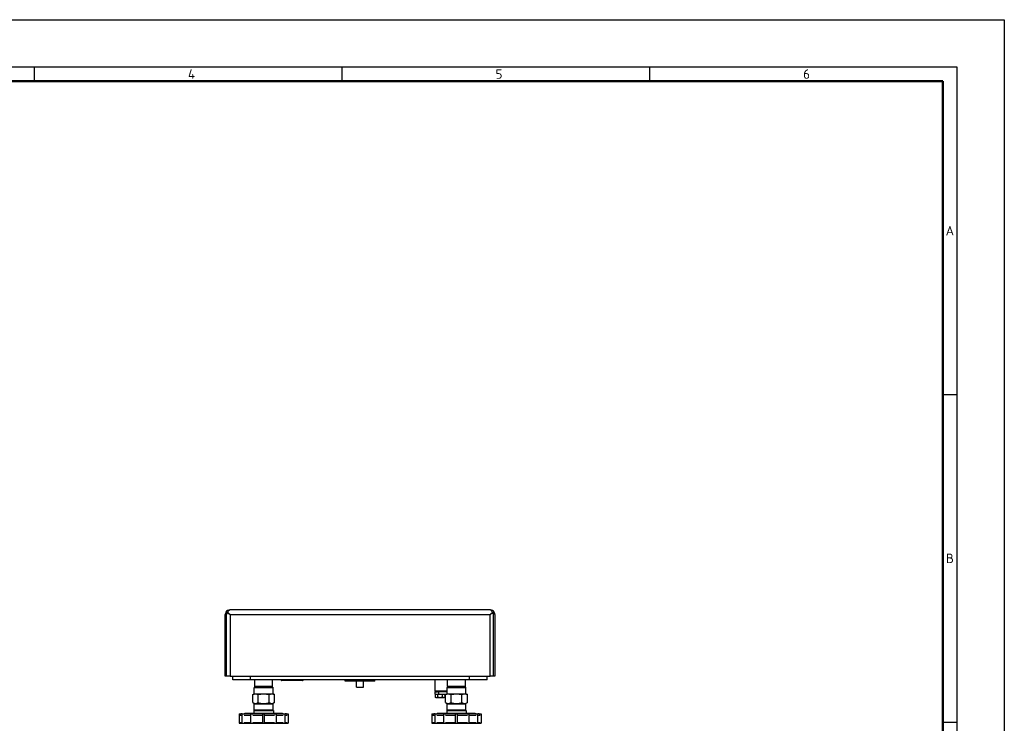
# Model space of a CAD drawing. Header units: millimetres. Extents: x 0 to 1680, y 0 to 1188.
# Tile 10 of 10: x 848 to 1680, y 593 to 1188. Entities that reach past the tile are written whole.
import ezdxf

# ---------------------------------------------------------------- set-up
doc = ezdxf.new("R2010")
doc.units = ezdxf.units.MM
doc.header["$LTSCALE"] = 4
for name, color, linetype in [('3_ALL_AXES', 7, 'Continuous'), ('A_ACHSEN', 7, 'Continuous'), ('AXES', 7, 'Continuous'), ('SURFACE_ELEMENTS', 7, 'Continuous')]:
    doc.layers.add(name, color=color, linetype=linetype)
doc.layers.add('AM_BOR', color=7, linetype='Continuous', lineweight=50)
doc.styles.add('Note', font='isocpeur.ttf')

# ---------------------------------------------------------------- blocks, each defined once
blk = doc.blocks.new('MT_ISO_A3')
at = {"layer": 'AM_BOR', "lineweight": 25}
for p, q in [((20, 287), (410, 287)), ((215, 287), (215, 284)), ((280, 287), (280, 284)), ((345, 287), (345, 284)), ((410, 287), (410, 10)), ((407, 217.75), (410, 217.75)), ((407, 148.5), (410, 148.5))]:
    blk.add_line(p, q, dxfattribs=at)
at = {"layer": 'AM_BOR', "lineweight": 50}
for p, q in [((23, 284), (407, 284)), ((407, 284), (407, 13))]:
    blk.add_line(p, q, dxfattribs=at)
at = {"layer": 'Defpoints', "lineweight": 25}
for p, q in [((0, 297), (420, 297)), ((420, 297), (420, 0))]:
    blk.add_line(p, q, dxfattribs=at)
at = {"layer": 'AM_BOR', "lineweight": 25, "char_height": 2, "style": 'Note'}
for s, insert, attachment_point in [('\\fISOCPEUR|b0|i0;\\H2.0000;4', (247.5, 285.5), 4), ('\\fISOCPEUR|b0|i0;\\H2.0000;5', (312.5, 285.5), 4), ('\\fISOCPEUR|b0|i0;\\H2.0000;6', (377.5, 285.5), 4), ('\\fISOCPEUR|b0|i0;\\H2.0000;A', (408.5, 252.37), 5), ('\\fISOCPEUR|b0|i0;\\H2.0000;B', (408.5, 183.12), 5)]:
    blk.add_mtext(s, dxfattribs=dict(at, insert=insert, attachment_point=attachment_point))

msp = doc.modelspace()

# ---------------------------------------------------------------- linework, layer by layer
at = {"color": 7, "linetype": 'Continuous'}
for p, q in [((1021.51, 632.92), (1021.51, 684.92)), ((1023.62, 686.86), (1025.57, 684.92)), ((1245.41, 688.92), (1025.51, 688.92)), ((1245.36, 684.92), (1247.31, 686.86)), ((1249.41, 684.92), (1249.41, 632.92)), ((1022.71, 632.92), (1021.51, 632.92)), ((1025.57, 632.92), (1022.71, 632.92)), ((1025.57, 632.92), (1245.36, 632.92)), ((1027.96, 629.72), (1027.96, 632.92)), ((1042.96, 629.72), (1042.96, 632.92)), ((1227.96, 629.72), (1227.96, 632.92)), ((1242.96, 629.72), (1242.96, 632.92)), ((1248.21, 632.92), (1245.36, 632.92)), ((1249.41, 632.92), (1248.21, 632.92)), ((1042.96, 629.72), (1027.96, 629.72)), ((1227.96, 629.72), (1042.96, 629.72)), ((1046.96, 623.72), (1046.46, 624.22)), ((1059.94, 624.22), (1046.46, 624.22)), ((1061.46, 624.22), (1059.94, 624.22)), ((1060.96, 623.72), (1061.46, 624.22)), ((1072.91, 629.22), (1069.08, 629.22)), ((1083.01, 629.22), (1072.91, 629.22)), ((1086.85, 629.22), (1083.01, 629.22)), ((1122.96, 628.72), (1122.96, 629.72)), ((1147.96, 628.72), (1122.96, 628.72)), ((1132.46, 623.72), (1132.46, 628.72)), ((1138.46, 623.72), (1138.46, 628.72)), ((1147.96, 628.72), (1147.96, 629.72)), ((1209.96, 623.72), (1209.46, 624.22)), ((1222.94, 624.22), (1209.46, 624.22)), ((1224.46, 624.22), (1222.94, 624.22)), ((1223.96, 623.72), (1224.46, 624.22)), ((1242.96, 629.72), (1227.96, 629.72)), ((1044.72, 610.49), (1044.72, 617.25)), ((1046.46, 623.72), (1045.96, 623.22)), ((1045.96, 617.97), (1045.96, 623.22)), ((1045.96, 623.22), (1061.96, 623.22)), ((1046.46, 623.72), (1046.96, 623.72)), ((1046.96, 623.72), (1048.46, 623.72)), ((1048.46, 623.72), (1048.96, 623.72)), ((1048.96, 623.72), (1049.71, 623.72)), ((1049.34, 610.49), (1049.34, 617.25)), ((1049.71, 623.72), (1049.98, 623.72)), ((1049.98, 623.72), (1050.58, 623.72)), ((1050.58, 623.72), (1057.95, 623.72)), ((1057.95, 623.72), (1058.21, 623.72)), ((1058.21, 623.72), (1058.96, 623.72)), ((1058.58, 610.49), (1058.58, 617.25)), ((1058.96, 623.72), (1059.46, 623.72)), ((1059.46, 623.72), (1059.54, 623.72)), ((1059.54, 623.72), (1060.96, 623.72)), ((1060.96, 623.72), (1061.46, 623.72)), ((1061.46, 623.72), (1061.96, 623.22)), ((1061.96, 617.97), (1061.96, 623.22)), ((1063.2, 610.49), (1063.2, 617.25)), ((1199.46, 619.72), (1198.96, 620.22)), ((1207.96, 620.22), (1198.96, 620.22)), ((1201.31, 619.72), (1200.98, 619.72)), ((1201.96, 619.72), (1201.31, 619.72)), ((1202.96, 619.72), (1201.96, 619.72)), ((1204.61, 619.72), (1202.96, 619.72)), ((1204.96, 619.72), (1204.61, 619.72)), ((1205.21, 619.72), (1204.96, 619.72)), ((1207.96, 619.72), (1205.21, 619.72)), ((1207.72, 610.49), (1207.72, 617.25)), ((1208.96, 620.22), (1207.96, 620.22)), ((1208.96, 619.72), (1207.96, 619.72)), ((1209.46, 623.72), (1208.96, 623.22)), ((1208.96, 617.97), (1208.96, 623.22)), ((1208.96, 623.22), (1224.96, 623.22)), ((1209.46, 623.72), (1209.96, 623.72)), ((1209.96, 623.72), (1211.46, 623.72)), ((1211.46, 623.72), (1211.96, 623.72)), ((1211.96, 623.72), (1212.71, 623.72)), ((1212.34, 610.49), (1212.34, 617.25)), ((1212.71, 623.72), (1212.98, 623.72)), ((1212.98, 623.72), (1213.58, 623.72)), ((1213.58, 623.72), (1220.95, 623.72)), ((1220.95, 623.72), (1221.21, 623.72)), ((1221.21, 623.72), (1221.96, 623.72)), ((1221.58, 610.49), (1221.58, 617.25)), ((1221.96, 623.72), (1222.46, 623.72)), ((1222.46, 623.72), (1222.54, 623.72)), ((1222.54, 623.72), (1223.96, 623.72)), ((1223.96, 623.72), (1224.46, 623.72)), ((1224.46, 623.72), (1224.96, 623.22)), ((1224.96, 617.97), (1224.96, 623.22)), ((1226.2, 610.49), (1226.2, 617.25)), ((1044.72, 610.49), (1046.5, 609.47)), ((1045.96, 604.22), (1045.96, 609.47)), ((1045.96, 609.47), (1046.5, 609.47)), ((1046.5, 609.47), (1061.43, 609.47)), ((1063.2, 610.49), (1061.43, 609.47)), ((1061.43, 609.47), (1061.96, 609.47)), ((1061.96, 604.22), (1061.96, 609.47)), ((1207.72, 610.49), (1209.5, 609.47)), ((1208.96, 604.22), (1208.96, 609.47)), ((1208.96, 609.47), (1209.5, 609.47)), ((1209.5, 609.47), (1224.43, 609.47)), ((1226.2, 610.49), (1224.43, 609.47)), ((1224.43, 609.47), (1224.96, 609.47)), ((1224.96, 604.22), (1224.96, 609.47)), ((1035.84, 601.02), (1035.26, 601.02)), ((1037.71, 601.02), (1037.44, 601.02)), ((1038.41, 601.72), (1037.71, 601.02)), ((1043.16, 601.02), (1037.71, 601.02)), ((1038.41, 601.72), (1045.71, 601.72)), ((1053.16, 601.02), (1044.76, 601.02)), ((1045.71, 603.72), (1045.71, 601.72)), ((1045.71, 601.72), (1062.21, 601.72)), ((1046.46, 603.72), (1045.96, 604.22)), ((1061.96, 604.22), (1045.96, 604.22)), ((1063.16, 601.02), (1054.76, 601.02)), ((1061.46, 603.72), (1061.96, 604.22)), ((1062.21, 603.72), (1062.21, 601.72)), ((1062.21, 601.72), (1069.51, 601.72)), ((1070.21, 601.02), (1064.76, 601.02)), ((1069.51, 601.72), (1070.21, 601.02)), ((1070.48, 601.02), (1070.21, 601.02)), ((1072.66, 601.02), (1072.08, 601.02)), ((1198.84, 601.02), (1198.26, 601.02)), ((1200.71, 601.02), (1200.44, 601.02)), ((1201.41, 601.72), (1200.71, 601.02)), ((1206.16, 601.02), (1200.71, 601.02)), ((1201.41, 601.72), (1208.71, 601.72)), ((1216.16, 601.02), (1207.76, 601.02)), ((1208.71, 603.72), (1208.71, 601.72)), ((1208.71, 601.72), (1225.21, 601.72)), ((1209.46, 603.72), (1208.96, 604.22)), ((1224.96, 604.22), (1208.96, 604.22)), ((1226.16, 601.02), (1217.76, 601.02)), ((1224.46, 603.72), (1224.96, 604.22)), ((1225.21, 603.72), (1225.21, 601.72)), ((1225.21, 601.72), (1232.51, 601.72)), ((1233.21, 601.02), (1227.76, 601.02)), ((1232.51, 601.72), (1233.21, 601.02)), ((1233.48, 601.02), (1233.21, 601.02)), ((1235.66, 601.02), (1235.08, 601.02)), ((1034.76, 593.02), (1035.84, 593.02)), ((1037.44, 593.02), (1043.16, 593.02)), ((1044.76, 593.02), (1053.16, 593.02)), ((1054.76, 593.02), (1063.16, 593.02)), ((1064.76, 593.02), (1070.48, 593.02)), ((1072.08, 593.02), (1073.16, 593.02)), ((1197.76, 593.02), (1198.84, 593.02)), ((1200.44, 593.02), (1206.16, 593.02)), ((1207.76, 593.02), (1216.16, 593.02)), ((1217.76, 593.02), (1226.16, 593.02)), ((1227.76, 593.02), (1233.48, 593.02)), ((1235.08, 593.02), (1236.16, 593.02))]:
    msp.add_line(p, q, dxfattribs=at)
at = {"color": 3, "linetype": 'Continuous'}
for p, q in [((1022.71, 632.92), (1022.71, 684.92)), ((1022.71, 632.92), (1022.71, 684.92)), ((1248.21, 632.92), (1248.21, 684.92)), ((1248.21, 632.92), (1248.21, 684.92)), ((1045.71, 603.72), (1046.46, 603.72)), ((1046.46, 603.72), (1048.38, 603.72)), ((1048.38, 603.72), (1048.46, 603.72)), ((1048.46, 603.72), (1048.96, 603.72)), ((1048.96, 603.72), (1053.96, 603.72)), ((1053.96, 603.72), (1058.96, 603.72)), ((1058.96, 603.72), (1059.46, 603.72)), ((1059.46, 603.72), (1059.55, 603.72)), ((1059.55, 603.72), (1061.46, 603.72)), ((1061.46, 603.72), (1062.21, 603.72)), ((1208.71, 603.72), (1209.46, 603.72)), ((1209.46, 603.72), (1211.38, 603.72)), ((1211.38, 603.72), (1211.46, 603.72)), ((1211.46, 603.72), (1211.96, 603.72)), ((1211.96, 603.72), (1216.96, 603.72)), ((1216.96, 603.72), (1221.96, 603.72)), ((1221.96, 603.72), (1222.46, 603.72)), ((1222.46, 603.72), (1222.55, 603.72)), ((1222.55, 603.72), (1224.46, 603.72)), ((1224.46, 603.72), (1225.21, 603.72))]:
    msp.add_line(p, q, dxfattribs=at)
at = {"color": 9, "linetype": 'Continuous'}
for p, q in [((1025.57, 684.92), (1025.57, 632.92)), ((1025.57, 684.92), (1245.36, 684.92)), ((1245.36, 632.92), (1245.36, 684.92)), ((1069.22, 629.47), (1068.65, 629.47)), ((1072.91, 629.47), (1069.22, 629.47)), ((1072.91, 629.65), (1072.91, 629.47)), ((1072.91, 629.22), (1072.91, 629.47)), ((1072.96, 629.47), (1072.91, 629.47)), ((1083.01, 629.47), (1072.96, 629.47)), ((1083.01, 629.72), (1083.01, 629.47)), ((1083.01, 629.22), (1083.01, 629.47)), ((1086.71, 629.47), (1083.01, 629.47)), ((1087.28, 629.47), (1086.71, 629.47)), ((1035.84, 599.72), (1033.96, 599.72)), ((1043.16, 599.72), (1037.44, 599.72)), ((1053.16, 599.72), (1044.76, 599.72)), ((1063.16, 599.72), (1054.76, 599.72)), ((1070.48, 599.72), (1064.76, 599.72)), ((1073.96, 599.72), (1072.08, 599.72)), ((1198.84, 599.72), (1196.96, 599.72)), ((1206.16, 599.72), (1200.44, 599.72)), ((1216.16, 599.72), (1207.76, 599.72)), ((1226.16, 599.72), (1217.76, 599.72)), ((1233.48, 599.72), (1227.76, 599.72)), ((1236.96, 599.72), (1235.08, 599.72)), ((1033.96, 593.82), (1035.84, 593.82)), ((1037.44, 593.82), (1043.16, 593.82)), ((1044.76, 593.82), (1053.16, 593.82)), ((1054.76, 593.82), (1063.16, 593.82)), ((1064.76, 593.82), (1070.48, 593.82)), ((1072.08, 593.82), (1073.96, 593.82)), ((1196.96, 593.82), (1198.84, 593.82)), ((1200.44, 593.82), (1206.16, 593.82)), ((1207.76, 593.82), (1216.16, 593.82)), ((1217.76, 593.82), (1226.16, 593.82)), ((1227.76, 593.82), (1233.48, 593.82)), ((1235.08, 593.82), (1236.96, 593.82))]:
    msp.add_line(p, q, dxfattribs=at)
at = {"color": 7, "linetype": 'Continuous'}
for points in [[(1023.62, 686.86), (1024.53, 685.96), (1025.57, 684.92)], [(1245.36, 684.92), (1246.4, 685.96), (1247.31, 686.86)]]:
    msp.add_lwpolyline(points, dxfattribs=at)
for centre, radius, start, end in [((1025.51, 684.92), 4, 150.83595, 180), ((1025.51, 684.92), 4, 90, 150.83595), ((1245.41, 684.92), 4, 29.16405, 90), ((1245.41, 684.92), 4, 0, 29.16405), ((1068.21, 629.22), 0.5, 30, 90), ((1069.08, 629.72), 0.5, 210, 270), ((1086.85, 629.72), 0.5, 270, 330), ((1087.71, 629.22), 0.5, 90, 150), ((1035.26, 599.72), 1.3, 110.92876, 112.82377), ((1035.26, 599.72), 1.3, 90, 110.92876), ((1072.66, 599.72), 1.3, 69.07124, 90), ((1072.66, 599.72), 1.3, 67.17623, 69.07124), ((1198.26, 599.72), 1.3, 110.92876, 112.82377), ((1198.26, 599.72), 1.3, 90, 110.92876), ((1235.66, 599.72), 1.3, 69.07124, 90), ((1235.66, 599.72), 1.3, 67.17623, 69.07124)]:
    msp.add_arc(centre, radius, start, end, dxfattribs=at)
at = {"color": 3, "linetype": 'Continuous'}
for centre, start, end in [((1025.51, 684.92), 144, 180), ((1025.51, 684.92), 130.63863, 144), ((1245.41, 684.92), 36, 49.36137), ((1245.41, 684.92), 0, 36)]:
    msp.add_arc(centre, 2.8, start, end, dxfattribs=at)
at = {"color": 7, "linetype": 'Continuous'}
for points, knots in [([(1022.02, 686.86), (1022.09, 686.52), (1022.25, 685.84), (1022.53, 685.2), (1022.71, 684.92)], [0, 0, 0, 0, 0.509356, 1, 1, 1, 1]), ([(1022.71, 684.92), (1022.9, 685.21), (1023.24, 685.85), (1023.5, 686.52), (1023.62, 686.86)], [0, 0, 0, 0, 0.48728, 1, 1, 1, 1]), ([(1023.62, 686.86), (1023.77, 687.15), (1024.05, 687.67), (1024.45, 688.26), (1024.79, 688.6), (1025.09, 688.82), (1025.35, 688.92), (1025.51, 688.92)], [0, 0, 0, 0, 0.335022, 0.612978, 0.728673, 0.829754, 1, 1, 1, 1]), ([(1247.31, 686.86), (1247.16, 687.15), (1246.88, 687.67), (1246.47, 688.26), (1246.14, 688.6), (1245.84, 688.82), (1245.58, 688.92), (1245.41, 688.92)], [0, 0, 0, 0, 0.335022, 0.612978, 0.728673, 0.829754, 1, 1, 1, 1]), ([(1247.31, 686.86), (1247.43, 686.52), (1247.69, 685.85), (1248.03, 685.21), (1248.21, 684.92)], [0, 0, 0, 0, 0.51272, 1, 1, 1, 1]), ([(1248.21, 684.92), (1248.4, 685.2), (1248.68, 685.84), (1248.84, 686.52), (1248.91, 686.86)], [0, 0, 0, 0, 0.490644, 1, 1, 1, 1]), ([(1044.72, 610.49), (1045.09, 610.28), (1045.82, 609.92), (1047.03, 609.7), (1048.24, 609.92), (1048.98, 610.28), (1049.34, 610.49)], [0, 0, 0, 0, 0.257464, 0.5, 0.742536, 1, 1, 1, 1]), ([(1049.34, 610.49), (1050.09, 610.27), (1051.62, 609.91), (1053.96, 609.71), (1056.31, 609.91), (1057.83, 610.27), (1058.58, 610.49)], [0, 0, 0, 0, 0.25005, 0.5, 0.74995, 1, 1, 1, 1]), ([(1058.58, 610.49), (1058.95, 610.28), (1059.68, 609.92), (1060.89, 609.7), (1062.1, 609.92), (1062.84, 610.28), (1063.2, 610.49)], [0, 0, 0, 0, 0.257464, 0.5, 0.742536, 1, 1, 1, 1]), ([(1207.72, 610.49), (1208.09, 610.28), (1208.82, 609.92), (1210.03, 609.7), (1211.24, 609.92), (1211.98, 610.28), (1212.34, 610.49)], [0, 0, 0, 0, 0.257464, 0.5, 0.742536, 1, 1, 1, 1]), ([(1212.34, 610.49), (1213.09, 610.27), (1214.62, 609.91), (1216.96, 609.71), (1219.31, 609.91), (1220.83, 610.27), (1221.58, 610.49)], [0, 0, 0, 0, 0.25005, 0.5, 0.74995, 1, 1, 1, 1]), ([(1221.58, 610.49), (1221.95, 610.28), (1222.68, 609.92), (1223.89, 609.7), (1225.1, 609.92), (1225.84, 610.28), (1226.2, 610.49)], [0, 0, 0, 0, 0.257464, 0.5, 0.742536, 1, 1, 1, 1])]:
    msp.add_open_spline(points, degree=3, knots=knots, dxfattribs=at)
at = {"layer": '3_ALL_AXES', "color": 7, "linetype": 'Continuous'}
for p, q in [((1198.92, 617.37), (1198.92, 615.23)), ((1199.46, 617.37), (1198.92, 617.37)), ((1199.81, 617.72), (1199.46, 617.37)), ((1199.93, 617.37), (1199.46, 617.37)), ((1200.95, 617.37), (1199.93, 617.37)), ((1202.97, 617.37), (1200.95, 617.37)), ((1200.95, 617.37), (1200.95, 615.23)), ((1204.99, 617.37), (1202.97, 617.37)), ((1206, 617.37), (1204.99, 617.37)), ((1204.99, 617.37), (1204.99, 615.23)), ((1206.46, 617.37), (1206, 617.37)), ((1206.11, 617.72), (1206.46, 617.37)), ((1207, 617.37), (1206.46, 617.37)), ((1207, 617.37), (1207, 615.23)), ((1198.92, 615.23), (1198.92, 615.23)), ((1199.46, 614.92), (1198.92, 615.23)), ((1198.92, 615.23), (1198.92, 615.23)), ((1198.92, 615.23), (1198.92, 615.23)), ((1199.46, 614.92), (1199.93, 614.92)), ((1199.93, 614.92), (1202.97, 614.92)), ((1202.97, 614.92), (1206, 614.92)), ((1206, 614.92), (1206.46, 614.92)), ((1206.46, 614.92), (1207, 615.23)), ((1207, 615.23), (1207, 615.23))]:
    msp.add_line(p, q, dxfattribs=at)
for points, knots in [([(1198.92, 615.23), (1199.01, 615.18), (1199.17, 615.09), (1199.42, 614.99), (1199.68, 614.93), (1199.85, 614.92), (1199.93, 614.92)], [0, 0, 0, 0, 0.26155, 0.514376, 0.759511, 1, 1, 1, 1]), ([(1199.93, 614.92), (1200.02, 614.92), (1200.19, 614.93), (1200.45, 614.99), (1200.7, 615.1), (1200.87, 615.18), (1200.95, 615.23)], [0, 0, 0, 0, 0.240452, 0.485573, 0.738412, 1, 1, 1, 1]), ([(1200.95, 615.23), (1201.28, 615.13), (1201.78, 615.01), (1202.45, 614.93), (1202.8, 614.92), (1202.97, 614.92)], [0, 0, 0, 0, 0.499901, 0.749952, 1, 1, 1, 1]), ([(1202.97, 614.92), (1203.14, 614.92), (1203.48, 614.93), (1204.16, 615.01), (1204.66, 615.13), (1204.99, 615.23)], [0, 0, 0, 0, 0.250048, 0.500099, 1, 1, 1, 1]), ([(1204.99, 615.23), (1205.07, 615.18), (1205.23, 615.1), (1205.48, 614.99), (1205.74, 614.93), (1205.91, 614.92), (1206, 614.92)], [0, 0, 0, 0, 0.261698, 0.514566, 0.759641, 1, 1, 1, 1]), ([(1206, 614.92), (1206.08, 614.92), (1206.25, 614.93), (1206.51, 614.99), (1206.76, 615.09), (1206.92, 615.18), (1207, 615.23)], [0, 0, 0, 0, 0.240396, 0.485486, 0.73834, 1, 1, 1, 1])]:
    msp.add_open_spline(points, degree=3, knots=knots, dxfattribs=at)
at = {"layer": 'A_ACHSEN', "color": 7, "linetype": 'Continuous'}
msp.add_line((1132.46, 623.72), (1138.46, 623.72), dxfattribs=at)
at = {"layer": 'AXES', "color": 7, "linetype": 'Continuous'}
for p, q in [((1046.46, 624.22), (1046.46, 629.72)), ((1061.46, 624.22), (1061.46, 629.72)), ((1198.96, 620.22), (1198.96, 629.72)), ((1209.46, 624.22), (1209.46, 629.72)), ((1224.46, 624.22), (1224.46, 629.72)), ((1044.72, 617.25), (1045.96, 617.97)), ((1045.96, 617.97), (1047.04, 617.97)), ((1047.04, 617.97), (1053.96, 617.97)), ((1063.2, 617.25), (1061.96, 617.97)), ((1198.96, 617.72), (1198.96, 619.72)), ((1198.96, 619.72), (1199.46, 619.72)), ((1199.46, 619.72), (1200.96, 619.72)), ((1200.96, 619.72), (1200.98, 619.72)), ((1207.72, 617.25), (1208.96, 617.97)), ((1208.96, 617.97), (1210.04, 617.97)), ((1210.04, 617.97), (1216.96, 617.97)), ((1226.2, 617.25), (1224.96, 617.97))]:
    msp.add_line(p, q, dxfattribs=at)
at = {"layer": 'AXES', "color": 3, "linetype": 'Continuous'}
for p, q in [((1198.96, 617.72), (1200.24, 617.72)), ((1200.24, 617.72), (1200.96, 617.72)), ((1200.96, 617.72), (1201.96, 617.72)), ((1201.96, 617.72), (1208.53, 617.72))]:
    msp.add_line(p, q, dxfattribs=at)
at = {"layer": 'AXES', "color": 9, "linetype": 'Continuous'}
msp.add_line((1201.96, 617.72), (1201.96, 619.72), dxfattribs=at)
at = {"layer": 'AXES', "color": 6, "linetype": 'Continuous'}
for p, q in [((1033.16, 601.02), (1034.76, 601.02)), ((1033.16, 601.02), (1033.16, 593.02)), ((1034.76, 601.02), (1034.76, 600.9)), ((1035.84, 601.02), (1035.95, 601.02)), ((1035.84, 593.02), (1035.84, 601.02)), ((1035.95, 601.02), (1037.44, 601.02)), ((1043.16, 601.02), (1043.56, 601.02)), ((1043.16, 593.02), (1043.16, 601.02)), ((1043.56, 601.02), (1044.76, 601.02)), ((1053.16, 601.02), (1053.96, 601.02)), ((1053.16, 593.02), (1053.16, 601.02)), ((1053.96, 601.02), (1054.76, 601.02)), ((1054.76, 593.02), (1054.76, 601.02)), ((1063.16, 601.02), (1064.36, 601.02)), ((1064.36, 601.02), (1064.76, 601.02)), ((1064.76, 593.02), (1064.76, 601.02)), ((1070.48, 601.02), (1071.98, 601.02)), ((1071.98, 601.02), (1072.08, 601.02)), ((1072.08, 593.02), (1072.08, 601.02)), ((1073.16, 601.02), (1074.76, 601.02)), ((1073.16, 601.02), (1073.16, 600.9)), ((1074.76, 601.02), (1074.76, 593.02)), ((1196.16, 601.02), (1197.76, 601.02)), ((1196.16, 601.02), (1196.16, 593.02)), ((1197.76, 601.02), (1197.76, 600.9)), ((1198.84, 601.02), (1198.95, 601.02)), ((1198.84, 593.02), (1198.84, 601.02)), ((1198.95, 601.02), (1200.44, 601.02)), ((1206.16, 601.02), (1206.56, 601.02)), ((1206.16, 593.02), (1206.16, 601.02)), ((1206.56, 601.02), (1207.76, 601.02)), ((1216.16, 601.02), (1216.96, 601.02)), ((1216.16, 593.02), (1216.16, 601.02)), ((1216.96, 601.02), (1217.76, 601.02)), ((1217.76, 593.02), (1217.76, 601.02)), ((1226.16, 601.02), (1227.36, 601.02)), ((1227.36, 601.02), (1227.76, 601.02)), ((1227.76, 593.02), (1227.76, 601.02)), ((1233.48, 601.02), (1234.98, 601.02)), ((1234.98, 601.02), (1235.08, 601.02)), ((1235.08, 593.02), (1235.08, 601.02)), ((1236.16, 601.02), (1237.76, 601.02)), ((1236.16, 601.02), (1236.16, 600.9)), ((1237.76, 601.02), (1237.76, 593.02)), ((1033.16, 593.02), (1034.76, 593.02)), ((1035.84, 593.02), (1035.95, 593.02)), ((1035.95, 593.02), (1037.44, 593.02)), ((1043.16, 593.02), (1043.56, 593.02)), ((1043.56, 593.02), (1044.76, 593.02)), ((1053.16, 593.02), (1053.96, 593.02)), ((1053.96, 593.02), (1054.76, 593.02)), ((1063.16, 593.02), (1064.36, 593.02)), ((1064.36, 593.02), (1064.76, 593.02)), ((1070.48, 593.02), (1071.98, 593.02)), ((1071.98, 593.02), (1072.08, 593.02)), ((1073.16, 593.02), (1074.76, 593.02)), ((1196.16, 593.02), (1197.76, 593.02)), ((1198.84, 593.02), (1198.95, 593.02)), ((1198.95, 593.02), (1200.44, 593.02)), ((1206.16, 593.02), (1206.56, 593.02)), ((1206.56, 593.02), (1207.76, 593.02)), ((1216.16, 593.02), (1216.96, 593.02)), ((1216.96, 593.02), (1217.76, 593.02)), ((1226.16, 593.02), (1227.36, 593.02)), ((1227.36, 593.02), (1227.76, 593.02)), ((1233.48, 593.02), (1234.98, 593.02)), ((1234.98, 593.02), (1235.08, 593.02)), ((1236.16, 593.02), (1237.76, 593.02))]:
    msp.add_line(p, q, dxfattribs=at)
at = {"layer": 'AXES', "color": 7, "linetype": 'Continuous'}
for points, knots in [([(1044.72, 617.25), (1045.09, 617.46), (1045.82, 617.82), (1046.64, 617.97), (1047.03, 617.96)], [0, 0, 0, 0, 0.514917, 1, 1, 1, 1]), ([(1047.03, 617.96), (1047.43, 617.97), (1048.24, 617.82), (1048.98, 617.46), (1049.34, 617.25)], [0, 0, 0, 0, 0.485083, 1, 1, 1, 1]), ([(1049.34, 617.25), (1050.09, 617.47), (1051.62, 617.83), (1053.18, 617.97), (1053.96, 617.96)], [0, 0, 0, 0, 0.500102, 1, 1, 1, 1]), ([(1053.96, 617.96), (1054.74, 617.97), (1056.31, 617.83), (1057.83, 617.47), (1058.58, 617.25)], [0, 0, 0, 0, 0.499898, 1, 1, 1, 1]), ([(1053.96, 617.97), (1055.3, 617.97), (1057.18, 617.97), (1059.49, 617.96), (1060.47, 617.97), (1060.89, 617.97)], [0, 0, 0, 0, 0.57735, 0.816494, 1, 1, 1, 1]), ([(1058.58, 617.25), (1058.95, 617.46), (1059.68, 617.82), (1060.5, 617.97), (1060.89, 617.96)], [0, 0, 0, 0, 0.514919, 1, 1, 1, 1]), ([(1060.89, 617.96), (1061.29, 617.97), (1062.1, 617.82), (1062.84, 617.46), (1063.2, 617.25)], [0, 0, 0, 0, 0.485081, 1, 1, 1, 1]), ([(1060.89, 617.97), (1061.05, 617.97), (1061.4, 617.97), (1061.76, 617.96), (1061.96, 617.97)], [0, 0, 0, 0, 0.431829, 1, 1, 1, 1]), ([(1207.72, 617.25), (1208.09, 617.46), (1208.82, 617.82), (1209.64, 617.97), (1210.03, 617.96)], [0, 0, 0, 0, 0.514917, 1, 1, 1, 1]), ([(1210.03, 617.96), (1210.43, 617.97), (1211.24, 617.82), (1211.98, 617.46), (1212.34, 617.25)], [0, 0, 0, 0, 0.485083, 1, 1, 1, 1]), ([(1212.34, 617.25), (1213.09, 617.47), (1214.62, 617.83), (1216.18, 617.97), (1216.96, 617.96)], [0, 0, 0, 0, 0.500102, 1, 1, 1, 1]), ([(1216.96, 617.96), (1217.74, 617.97), (1219.31, 617.83), (1220.83, 617.47), (1221.58, 617.25)], [0, 0, 0, 0, 0.499898, 1, 1, 1, 1]), ([(1216.96, 617.97), (1218.3, 617.97), (1220.18, 617.97), (1222.49, 617.96), (1223.47, 617.97), (1223.89, 617.97)], [0, 0, 0, 0, 0.57735, 0.816494, 1, 1, 1, 1]), ([(1221.58, 617.25), (1221.95, 617.46), (1222.68, 617.82), (1223.5, 617.97), (1223.89, 617.96)], [0, 0, 0, 0, 0.514919, 1, 1, 1, 1]), ([(1223.89, 617.96), (1224.29, 617.97), (1225.1, 617.82), (1225.84, 617.46), (1226.2, 617.25)], [0, 0, 0, 0, 0.485081, 1, 1, 1, 1]), ([(1223.89, 617.97), (1224.05, 617.97), (1224.4, 617.97), (1224.76, 617.96), (1224.96, 617.97)], [0, 0, 0, 0, 0.431829, 1, 1, 1, 1])]:
    msp.add_open_spline(points, degree=3, knots=knots, dxfattribs=at)
at = {"layer": 'SURFACE_ELEMENTS', "color": 6, "linetype": 'Continuous'}
for p, q in [((1122.96, 628.72), (1122.96, 629.72)), ((1147.96, 628.72), (1122.96, 628.72)), ((1147.96, 628.72), (1147.96, 629.72))]:
    msp.add_line(p, q, dxfattribs=at)

# ---------------------------------------------------------------- block references
at = {"lineweight": 0, "xscale": 4, "yscale": 4, "zscale": 4}
msp.add_blockref('MT_ISO_A3', (0, 0), dxfattribs=at)

doc.saveas('drawing.dxf')
